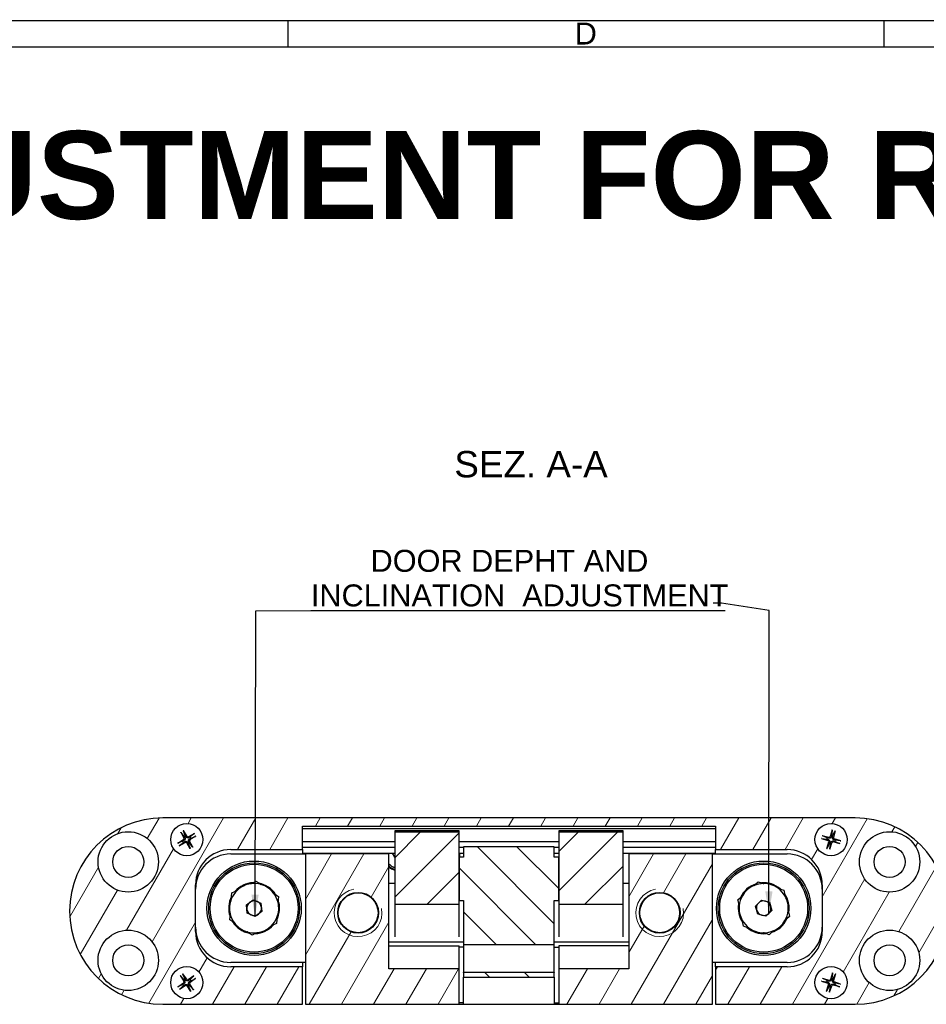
# Model space of a CAD drawing. Header units: millimetres. Extents: x 7 to 622, y 6 to 438.
# Tile 8 of 9: x 271 to 426, y 270 to 438. Entities that reach past the tile are written whole.
import ezdxf

# ---------------------------------------------------------------- set-up
doc = ezdxf.new("R2010")
doc.units = ezdxf.units.MM
doc.header["$LTSCALE"] = 1.5
for name, color, linetype, lineweight in [('Bordo (ISO)', 7, 'Continuous', 25), ('Simbolo (ISO)', 7, 'Continuous', 25), ('Tratteggio (ISO)', 7, 'Continuous', 15), ('Visibile (ISO)', 7, 'Continuous', 25), ('Visibile sottile (ISO)', 7, 'Continuous', 20)]:
    doc.layers.add(name, color=color, linetype=linetype, lineweight=lineweight)
doc.styles.add('Etichetta testo (ISO)', font='ARIAL.TTF')
doc.styles.add('Miglioranzo', font='ARIAL.TTF')
doc.dimstyles.new('Default - Metodo 1b (ISO)$7', dxfattribs={"dimscale": 1.5, "dimtxt": 2.5, "dimasz": 2.5, "dimexe": 3.175, "dimexo": 0, "dimgap": 0.762, "dimtad": 1, "dimtoh": 1, "dimrnd": 1e-08, "dimtxsty": 'Miglioranzo', "dimcen": 0.09, "dimdle": 10, "dimclrd": 256, "dimclre": 256, "dimclrt": 256, "dimazin": 2, "dimtfac": 1.4, "dimtmove": 0, "dimatfit": 3, "dimfxl": 1, "dimtolj": 1, "dimlwd": -1, "dimlwe": -1, "dimarcsym": 0})

# ---------------------------------------------------------------- blocks, each defined once
blk = doc.blocks.new('Bordi Bordo A3')
at = {"layer": 'Bordo (ISO)'}
for p, q in [((8, 292), (415, 292)), ((211.5, 292), (211.5, 289)), ((279.33, 292), (279.33, 289)), ((5, 289), (415, 289))]:
    blk.add_line(p, q, dxfattribs=at)
at = {"layer": 'Bordo (ISO)', "insert": (245.42, 290.5), "char_height": 2.5, "width": 7.6983, "attachment_point": 5, "style": 'Miglioranzo'}
blk.add_mtext('D', dxfattribs=at)

msp = doc.modelspace()

# ---------------------------------------------------------------- hatches: boundary and pattern name
at = {"layer": 'Tratteggio (ISO)'}
h = msp.add_hatch(dxfattribs=at)
h.set_pattern_fill('ANSI31', color=256, scale=38.1, angle=15, style=0)
h.set_pattern_definition([(60, (0, 0), (-4.124445, 2.38125), [])])
edge = h.paths.add_edge_path()
edge.add_line((319.75, 296.48), (319.75, 300.48))
edge.add_line((319.75, 300.48), (390.25, 300.48))
edge.add_line((390.25, 300.48), (390.25, 296.48))
edge.add_line((390.25, 296.48), (402.5, 296.48))
edge.add_ellipse((402.5, 290.48), major_axis=(0, 6), ratio=1, start_angle=270, end_angle=360, ccw=False)
edge.add_line((408.5, 290.48), (408.5, 282.48))
edge.add_ellipse((402.5, 282.48), major_axis=(6, 0), ratio=1, start_angle=270, end_angle=360, ccw=False)
edge.add_line((402.5, 276.48), (390.25, 276.48))
edge.add_line((390.25, 276.48), (390.25, 270.08))
edge.add_line((390.25, 270.08), (414.1, 270.08))
edge.add_ellipse((414.1, 285.98), major_axis=(0, -15.9), ratio=1, start_angle=0, end_angle=180)
edge.add_line((414.1, 301.88), (295.9, 301.88))
edge.add_ellipse((295.9, 285.98), major_axis=(0, 15.9), ratio=1, start_angle=0, end_angle=180)
edge.add_line((295.9, 270.08), (319.75, 270.08))
edge.add_line((319.75, 270.08), (319.75, 276.48))
edge.add_line((319.75, 276.48), (307.5, 276.48))
edge.add_ellipse((307.5, 282.48), major_axis=(0, -6), ratio=1, start_angle=270, end_angle=360, ccw=False)
edge.add_line((301.5, 282.48), (301.5, 290.48))
edge.add_ellipse((307.5, 290.48), major_axis=(-6, 0), ratio=1, start_angle=270, end_angle=360, ccw=False)
edge.add_line((307.5, 296.48), (319.75, 296.48))
edge = h.paths.add_edge_path(flags=0)
edge.add_ellipse((420, 277.58), major_axis=(5.15, 0), ratio=1, start_angle=0, end_angle=360)
edge = h.paths.add_edge_path(flags=0)
edge.add_ellipse((420, 294.38), major_axis=(5.15, 0), ratio=1, start_angle=0, end_angle=360)
edge = h.paths.add_edge_path(flags=0)
edge.add_ellipse((290, 277.58), major_axis=(5.15, 0), ratio=1, start_angle=0, end_angle=360)
edge = h.paths.add_edge_path(flags=0)
edge.add_ellipse((290, 294.38), major_axis=(5.15, 0), ratio=1, start_angle=0, end_angle=360)
edge = h.paths.add_edge_path(flags=0)
edge.add_ellipse((300, 273.78), major_axis=(-1.54, 2.28), ratio=1, start_angle=0, end_angle=360)
edge = h.paths.add_edge_path(flags=0)
edge.add_ellipse((300, 298.18), major_axis=(-1.37, 2.39), ratio=1, start_angle=0, end_angle=360)
edge = h.paths.add_edge_path(flags=0)
edge.add_ellipse((410, 273.78), major_axis=(0.85, 2.62), ratio=1, start_angle=0, end_angle=360)
edge = h.paths.add_edge_path(flags=0)
edge.add_ellipse((410, 298.18), major_axis=(0.75, 2.65), ratio=1, start_angle=0, end_angle=360)
h.paths.add_polyline_path([(334.5, 295.73), (320.25, 295.73), (320.25, 270.08), (346.5, 270.08), (346.5, 276.15), (334.5, 276.15)])
edge = h.paths.add_edge_path(flags=0)
edge.add_ellipse((329.25, 285.7), major_axis=(3.48, 0), ratio=1, start_angle=0, end_angle=360)
h.paths.add_polyline_path([(389.75, 277.23), (389.75, 295.73), (375.5, 295.73), (375.5, 276.15), (363.5, 276.15), (363.5, 270.08), (389.75, 270.08)])
edge = h.paths.add_edge_path(flags=0)
edge.add_ellipse((380.75, 285.7), major_axis=(3.48, 0), ratio=1, start_angle=0, end_angle=360)
h = msp.add_hatch(dxfattribs=at)
h.set_pattern_fill('ANSI31', color=256, scale=38.1, style=0)
h.set_pattern_definition([(45, (0, 0), (-3.367596, 3.367596), [])])
h.paths.add_polyline_path([(346.5, 299.45), (335.5, 299.45), (335.5, 287.14), (346.5, 287.14), (346.5, 287.77), (346.5, 295.2)])
h.paths.add_polyline_path([(363.5, 299.45), (363.5, 295.2), (363.5, 287.77), (363.5, 287.14), (374.5, 287.14), (374.5, 299.45)])
h = msp.add_hatch(dxfattribs=at)
h.set_pattern_fill('ANSI31', color=256, scale=38.1, angle=90.0002, style=0)
h.set_pattern_definition([(135.0002, (0, 0), (-3.367584, -3.36761), [])])
h.paths.add_polyline_path([(362.75, 287.77), (363.5, 287.77), (363.5, 295.2), (362.75, 295.2), (362.75, 296.96), (347.25, 296.96), (347.25, 295.2), (346.5, 295.2), (346.5, 287.77), (347.25, 287.77), (347.25, 280.31), (362.75, 280.31)])
h.paths.add_polyline_path([(362.75, 274.68), (362.75, 275.48), (347.25, 275.48), (347.25, 274.68)])

# ---------------------------------------------------------------- linework, layer by layer
at = {"layer": 'Visibile (ISO)'}
for p, q in [((414.1, 301.88), (295.9, 301.88)), ((298.96, 299.48), (299.52, 298.47)), ((299.01, 299.4), (299.53, 298.76)), ((299.4, 299.73), (300, 298.74)), ((299.74, 298.89), (299.45, 299.65)), ((301.3, 299.22), (300.29, 298.66)), ((301.22, 299.17), (300.58, 298.66)), ((319.75, 296.48), (319.75, 300.48)), ((319.75, 300.48), (390.25, 300.48)), ((319.75, 300.08), (325.75, 300.08)), ((325.75, 300.08), (384.25, 300.08)), ((335.5, 299.67), (335.5, 299.48)), ((335.5, 299.67), (335.5, 299.67)), ((346.5, 299.67), (335.5, 299.67)), ((335.5, 299.45), (335.5, 299.48)), ((346.5, 299.45), (335.5, 299.45)), ((335.5, 299.45), (335.5, 287.14)), ((346.5, 299.67), (346.5, 299.67)), ((346.5, 299.48), (346.5, 299.67)), ((346.5, 299.48), (346.5, 299.45)), ((346.5, 287.14), (346.5, 299.45)), ((363.5, 299.67), (363.5, 299.48)), ((363.5, 299.67), (363.5, 299.67)), ((374.5, 299.67), (363.5, 299.67)), ((363.5, 299.45), (363.5, 299.48)), ((363.5, 299.45), (363.5, 287.14)), ((374.5, 299.45), (363.5, 299.45)), ((374.5, 299.67), (374.5, 299.67)), ((374.5, 299.48), (374.5, 299.67)), ((374.5, 299.48), (374.5, 299.45)), ((374.5, 287.14), (374.5, 299.45)), ((384.25, 300.08), (390.25, 300.08)), ((390.25, 300.48), (390.25, 296.48)), ((410.2, 299.83), (409.87, 298.72)), ((410.18, 299.74), (410.08, 298.93)), ((410.32, 298.86), (410.66, 299.61)), ((410.69, 299.69), (410.4, 298.57)), ((298.45, 297.58), (299.44, 298.18)), ((299.3, 297.92), (298.53, 297.63)), ((298.7, 297.14), (299.72, 297.7)), ((298.78, 297.19), (299.42, 297.71)), ((300.6, 296.63), (300, 297.62)), ((300.26, 297.48), (300.55, 296.71)), ((301.04, 296.88), (300.48, 297.9)), ((300.99, 296.96), (300.48, 297.6)), ((301.55, 298.78), (300.56, 298.18)), ((300.71, 298.44), (301.47, 298.73)), ((319.75, 297.88), (325.75, 297.88)), ((325.75, 297.88), (335.5, 297.88)), ((346.5, 297.88), (363.5, 297.88)), ((374.5, 297.88), (384.25, 297.88)), ((384.25, 297.88), (390.25, 297.88)), ((408.35, 298.38), (409.46, 298.05)), ((408.44, 298.36), (409.25, 298.26)), ((408.49, 298.87), (409.61, 298.58)), ((409.32, 298.5), (408.57, 298.84)), ((409.31, 296.67), (409.6, 297.79)), ((409.68, 297.5), (409.34, 296.75)), ((409.8, 296.53), (410.13, 297.64)), ((409.82, 296.62), (409.92, 297.43)), ((411.51, 297.49), (410.39, 297.78)), ((411.65, 297.98), (410.54, 298.31)), ((410.68, 297.86), (411.43, 297.52)), ((411.56, 298), (410.75, 298.1)), ((307.5, 296.48), (319.75, 296.48)), ((319.75, 296.88), (325.75, 296.88)), ((319.75, 296.48), (319.75, 295.73)), ((319.75, 295.88), (325.75, 295.88)), ((325.75, 296.88), (335.5, 296.88)), ((325.75, 295.88), (335.5, 295.88)), ((335.5, 295.17), (335.12, 295.88)), ((346.5, 296.88), (347.25, 296.88)), ((346.5, 295.88), (347.25, 295.88)), ((362.75, 296.96), (347.25, 296.96)), ((347.25, 296.96), (347.25, 295.2)), ((362.75, 295.2), (362.75, 296.96)), ((362.75, 296.88), (363.5, 296.88)), ((362.75, 295.88), (363.5, 295.88)), ((374.5, 296.88), (384.25, 296.88)), ((374.5, 295.88), (384.25, 295.88)), ((384.25, 296.88), (390.25, 296.88)), ((384.25, 295.88), (390.25, 295.88)), ((390.25, 296.48), (402.5, 296.48)), ((390.25, 295.73), (390.25, 296.48)), ((307.5, 295.73), (320.25, 295.73)), ((334.5, 295.73), (320.25, 295.73)), ((320.25, 295.73), (320.25, 270.08)), ((334.5, 276.15), (334.5, 295.73)), ((347.25, 295.2), (346.5, 295.2)), ((346.5, 295.2), (346.5, 287.77)), ((363.5, 295.2), (362.75, 295.2)), ((363.5, 287.77), (363.5, 295.2)), ((389.75, 295.73), (375.5, 295.73)), ((375.5, 295.73), (375.5, 276.15)), ((389.75, 277.23), (389.75, 295.73)), ((389.75, 295.73), (402.5, 295.73)), ((311.3, 290.83), (311.84, 291.09)), ((311.84, 291.09), (312.34, 290.75)), ((335.5, 290.7), (334.5, 290.7)), ((375.5, 290.7), (374.5, 290.7)), ((397.1, 290.6), (397.55, 291)), ((397.55, 291), (398.12, 290.81)), ((301.5, 282.48), (301.5, 290.48)), ((307.64, 288.48), (307.68, 289.08)), ((307.68, 289.08), (308.22, 289.34)), ((401.37, 289.75), (401.94, 289.57)), ((401.94, 289.57), (402.06, 288.98)), ((408.5, 290.48), (408.5, 282.48)), ((310.18, 287.07), (311.35, 287.92)), ((311.35, 287.92), (312.67, 287.33)), ((315.16, 288.83), (315.66, 288.49)), ((315.66, 288.49), (315.61, 287.89)), ((346.5, 287.77), (347.25, 287.77)), ((347.25, 287.77), (347.25, 280.31)), ((362.75, 287.77), (363.5, 287.77)), ((362.75, 280.31), (362.75, 287.77)), ((394.11, 287.91), (394.56, 288.32)), ((394.23, 287.33), (394.11, 287.91)), ((397.1, 286.85), (398.12, 287.87)), ((398.12, 287.87), (399.52, 287.51)), ((399.52, 287.51), (399.9, 286.11)), ((310.33, 285.63), (310.18, 287.07)), ((312.82, 285.89), (311.65, 285.04)), ((312.67, 287.33), (312.82, 285.89)), ((335.5, 287.14), (346.5, 287.14)), ((335.5, 287.14), (335.5, 281.59)), ((346.5, 281.59), (346.5, 287.14)), ((363.5, 287.14), (374.5, 287.14)), ((363.5, 287.14), (363.5, 281.59)), ((374.5, 281.59), (374.5, 287.14)), ((397.48, 285.46), (397.1, 286.85)), ((399.9, 286.11), (398.88, 285.09)), ((307.34, 284.47), (307.39, 285.07)), ((307.84, 284.13), (307.34, 284.47)), ((311.65, 285.04), (310.33, 285.63)), ((315.36, 284.48), (315.32, 283.88)), ((395.06, 283.4), (394.94, 283.98)), ((398.88, 285.09), (397.48, 285.46)), ((402.89, 285.05), (402.44, 284.65)), ((402.77, 285.63), (402.89, 285.05)), ((315.32, 283.88), (314.78, 283.62)), ((395.63, 283.21), (395.06, 283.4)), ((399.9, 282.36), (399.45, 281.96)), ((311.16, 281.87), (310.67, 282.21)), ((311.7, 282.14), (311.16, 281.87)), ((347.25, 280.7), (334.5, 280.7)), ((375.5, 280.7), (362.75, 280.7)), ((399.45, 281.96), (398.88, 282.15)), ((334.5, 280.08), (346.5, 280.08)), ((346.5, 276.15), (346.5, 280.08)), ((347.25, 279.83), (346.5, 279.83)), ((347.25, 280.31), (362.75, 280.31)), ((347.25, 280.31), (347.25, 277.97)), ((362.75, 277.97), (362.75, 280.31)), ((362.75, 279.83), (363.5, 279.83)), ((375.5, 280.08), (363.5, 280.08)), ((363.5, 280.08), (363.5, 276.15)), ((347.25, 277.97), (347.25, 275.56)), ((362.75, 275.56), (362.75, 277.97)), ((320.25, 277.23), (307.5, 277.23)), ((319.75, 276.48), (307.5, 276.48)), ((319.75, 277.23), (319.75, 276.48)), ((319.75, 270.08), (319.75, 276.48)), ((346.5, 276.15), (334.5, 276.15)), ((346.5, 270.08), (346.5, 276.15)), ((375.5, 276.15), (363.5, 276.15)), ((363.5, 276.15), (363.5, 270.08)), ((389.75, 270.08), (389.75, 277.23)), ((402.5, 277.23), (389.75, 277.23)), ((390.25, 276.48), (390.25, 277.23)), ((402.5, 276.48), (390.25, 276.48)), ((390.25, 276.48), (390.25, 270.08)), ((298.87, 275), (299.5, 274.03)), ((298.92, 274.92), (299.48, 274.33)), ((299.29, 275.28), (299.96, 274.34)), ((299.69, 274.46), (299.34, 275.21)), ((301.22, 274.91), (300.25, 274.28)), ((301.14, 274.86), (300.55, 274.3)), ((301.5, 274.49), (300.56, 273.82)), ((300.68, 274.1), (301.43, 274.44)), ((347.25, 275.48), (347.25, 275.56)), ((362.75, 275.48), (347.25, 275.48)), ((347.25, 275.48), (347.25, 274.68)), ((347.25, 274.68), (362.75, 274.68)), ((347.25, 270.08), (347.25, 274.68)), ((362.75, 275.56), (362.75, 275.48)), ((362.75, 274.68), (362.75, 275.48)), ((362.75, 274.68), (362.75, 270.08)), ((408.36, 274.05), (409.45, 273.67)), ((408.45, 274.02), (409.26, 273.89)), ((408.52, 274.53), (409.62, 274.19)), ((409.33, 274.13), (408.6, 274.5)), ((410.27, 275.42), (409.89, 274.33)), ((410.24, 275.33), (410.11, 274.52)), ((410.35, 274.45), (410.72, 275.18)), ((410.75, 275.27), (410.41, 274.16)), ((298.5, 273.07), (299.44, 273.74)), ((299.32, 273.47), (298.58, 273.12)), ((298.78, 272.65), (299.75, 273.28)), ((298.86, 272.7), (299.45, 273.26)), ((300.71, 272.28), (300.04, 273.22)), ((300.32, 273.1), (300.66, 272.36)), ((301.13, 272.56), (300.5, 273.53)), ((301.08, 272.64), (300.52, 273.23)), ((409.25, 272.3), (409.59, 273.4)), ((409.65, 273.11), (409.28, 272.38)), ((409.73, 272.14), (410.11, 273.23)), ((409.76, 272.23), (409.89, 273.04)), ((411.49, 273.03), (410.38, 273.37)), ((411.64, 273.51), (410.55, 273.89)), ((410.67, 273.43), (411.4, 273.06)), ((411.55, 273.54), (410.74, 273.67)), ((295.9, 270.08), (319.75, 270.08)), ((320.25, 270.08), (346.5, 270.08)), ((347.25, 270.33), (346.5, 270.33)), ((346.5, 270.08), (347.25, 270.08)), ((347.25, 270.08), (362.75, 270.08)), ((362.75, 270.33), (363.5, 270.33)), ((362.75, 270.08), (363.5, 270.08)), ((363.5, 270.08), (389.75, 270.08)), ((390.25, 270.08), (414.1, 270.08))]:
    msp.add_line(p, q, dxfattribs=at)
for centre, radius in [((300, 298.18), 2.75), ((410, 298.18), 2.75), ((290, 294.38), 5.15), ((420, 294.38), 5.15), ((290, 294.38), 2.65), ((420, 294.38), 2.65), ((311.5, 286.48), 8.05), ((311.5, 286.48), 7.75), ((398.5, 286.48), 8.05), ((398.5, 286.48), 7.75), ((311.5, 286.48), 7.5), ((398.5, 286.48), 7.5), ((329.25, 285.7), 3.48), ((329.25, 285.7), 3.4), ((380.75, 285.7), 3.48), ((380.75, 285.7), 3.4), ((290, 277.58), 5.15), ((420, 277.58), 5.15), ((290, 277.58), 2.65), ((420, 277.58), 2.65), ((300, 273.78), 2.75), ((410, 273.78), 2.75)]:
    msp.add_circle(centre, radius, dxfattribs=at)
for centre, radius, start, end in [((295.9, 285.98), 15.9, 90, 270), ((414.1, 285.98), 15.9, 270, 90), ((300, 298.18), 0.752, 200.3816, 219.166), ((299.33, 298.36), 0.215, 300.906, 28.6415), ((300, 298.18), 0.752, 110.3816, 129.166), ((299.82, 297.51), 0.215, 30.906, 118.6415), ((300.18, 298.85), 0.215, 210.906, 298.6415), ((300, 298.18), 0.752, 290.3816, 309.166), ((300.67, 298), 0.215, 120.906, 208.6415), ((300, 298.18), 0.752, 20.3816, 39.166), ((410, 298.18), 0.752, 154.8814, 173.6657), ((409.39, 297.84), 0.215, 345.4058, 73.1413), ((409.66, 298.79), 0.215, 255.4058, 343.1413), ((410, 298.18), 0.752, 244.8814, 263.6657), ((410, 298.18), 0.752, 64.8814, 83.6657), ((410.34, 297.57), 0.215, 75.4058, 163.1413), ((410.61, 298.52), 0.215, 165.4058, 253.1413), ((410, 298.18), 0.752, 334.8814, 353.6657), ((307.5, 290.48), 6, 90, 180), ((325.25, 295.2), 5, 172.1951, 173.9267), ((336.5, 295.95), 3.15, 181.2915, 184.0231), ((336.5, 295.95), 2.75, 181.4794, 184.6095), ((343.5, 295.95), 3.15, 346.2117, 358.7085), ((384.75, 295.2), 5, 6.0733, 7.8049), ((402.5, 290.48), 6, 0, 90), ((307.5, 289.73), 6, 90, 180), ((336.5, 295.95), 2.75, 223.3418, 248.6763), ((402.5, 289.73), 6, 0, 90), ((336.5, 295.95), 3.15, 230.5859, 251.4906), ((311.5, 286.48), 4.35, 92.6529, 138.9349), ((311.5, 286.48), 4.35, 32.6529, 78.9349), ((398.5, 286.48), 4.35, 48.7713, 95.0533), ((311.5, 286.48), 4.2, 133.5467, 158.0411), ((311.5, 286.48), 4.2, 98.0411, 133.5467), ((311.5, 286.48), 4.2, 73.5467, 98.0411), ((311.5, 286.48), 4.2, 38.0411, 73.5467), ((311.5, 286.48), 4.2, 13.5467, 38.0411), ((398.5, 286.48), 4.35, 108.7713, 155.0533), ((398.5, 286.48), 4.2, 114.1595, 149.6651), ((398.5, 286.48), 4.2, 89.6651, 114.1595), ((398.5, 286.48), 4.2, 54.1595, 89.6651), ((398.5, 286.48), 4.2, 29.6651, 54.1595), ((311.5, 286.48), 4.35, 152.6529, 198.9349), ((311.5, 286.48), 4.2, 158.0411, 193.5467), ((311.5, 286.48), 1.25, 125.8605, 185.8605), ((311.5, 286.48), 1.25, 65.8605, 125.8605), ((311.5, 286.48), 1.25, 5.8605, 65.8605), ((311.5, 286.48), 4.35, 332.6529, 18.9349), ((311.5, 286.48), 4.2, 338.0411, 13.5467), ((398.5, 286.48), 4.2, 149.6651, 174.1595), ((398.5, 286.48), 1.25, 135.2675, 195.2675), ((398.5, 286.48), 1.25, 75.2675, 135.2675), ((398.5, 286.48), 1.25, 15.2675, 75.2675), ((398.5, 286.48), 4.35, 348.7713, 35.0533), ((398.5, 286.48), 4.2, 354.1595, 29.6651), ((311.5, 286.48), 1.25, 185.8605, 245.8605), ((311.5, 286.48), 1.25, 305.8605, 5.8605), ((398.5, 286.48), 4.35, 168.7713, 215.0533), ((398.5, 286.48), 4.2, 174.1595, 209.6651), ((398.5, 286.48), 1.25, 195.2675, 255.2675), ((398.5, 286.48), 1.25, 315.2675, 15.2675), ((398.5, 286.48), 4.2, 329.6651, 354.1595), ((311.5, 286.48), 4.2, 193.5467, 218.0411), ((311.5, 286.48), 4.35, 212.6529, 258.9349), ((311.5, 286.48), 1.25, 245.8605, 305.8605), ((311.5, 286.48), 4.2, 313.5467, 338.0411), ((398.5, 286.48), 4.2, 209.6651, 234.1595), ((398.5, 286.48), 1.25, 255.2675, 315.2675), ((398.5, 286.48), 4.35, 288.7713, 335.0533), ((398.5, 286.48), 4.2, 294.1595, 329.6651), ((307.5, 283.23), 6, 180, 270), ((307.5, 282.48), 6, 180, 270), ((311.5, 286.48), 4.2, 218.0411, 253.5467), ((311.5, 286.48), 4.2, 253.5467, 278.0411), ((311.5, 286.48), 4.35, 272.6529, 318.9349), ((311.5, 286.48), 4.2, 278.0411, 313.5467), ((398.5, 286.48), 4.35, 228.7713, 275.0533), ((398.5, 286.48), 4.2, 234.1595, 269.6651), ((398.5, 286.48), 4.2, 269.6651, 294.1595), ((402.5, 283.23), 6, 270, 0), ((402.5, 282.48), 6, 270, 0), ((299.32, 273.91), 0.215, 305.2645, 33), ((300, 273.78), 0.752, 114.7401, 133.5244), ((300.13, 274.46), 0.215, 215.2645, 303), ((300, 273.78), 0.752, 24.7401, 43.5244), ((410, 273.78), 0.752, 152.613, 171.3973), ((409.68, 274.4), 0.215, 253.1374, 340.8729), ((410, 273.78), 0.752, 62.613, 81.3973), ((410.62, 274.1), 0.215, 163.1374, 250.8729), ((300, 273.78), 0.752, 204.7401, 223.5244), ((299.87, 273.1), 0.215, 35.2645, 123), ((300, 273.78), 0.752, 294.7401, 313.5244), ((300.68, 273.65), 0.215, 125.2645, 213), ((409.38, 273.47), 0.215, 343.1374, 70.8729), ((410, 273.78), 0.752, 242.613, 261.3973), ((410.32, 273.16), 0.215, 73.1374, 160.8729), ((410, 273.78), 0.752, 332.613, 351.3973)]:
    msp.add_arc(centre, radius, start, end, dxfattribs=at)
for points, knots in [([(299.01, 299.4), (299.01, 299.41), (299.01, 299.41), (299, 299.43), (298.99, 299.44), (298.98, 299.46), (298.97, 299.47), (298.96, 299.48)], [0.03495487, 0.03495487, 0.03495487, 0.03495487, 0.03801973, 0.03801973, 0.04181436, 0.04181436, 0.04566018, 0.04566018, 0.04566018, 0.04566018]), ([(299.4, 299.73), (299.41, 299.72), (299.42, 299.71), (299.43, 299.69), (299.44, 299.68), (299.44, 299.66), (299.45, 299.66), (299.45, 299.65)], [0.0153115, 0.0153115, 0.0153115, 0.0153115, 0.01915732, 0.01915732, 0.02295195, 0.02295195, 0.02601681, 0.02601681, 0.02601681, 0.02601681]), ([(301.22, 299.17), (301.23, 299.17), (301.23, 299.18), (301.25, 299.18), (301.26, 299.19), (301.28, 299.2), (301.29, 299.21), (301.3, 299.22)], [0.03495487, 0.03495487, 0.03495487, 0.03495487, 0.03801973, 0.03801973, 0.04181436, 0.04181436, 0.04566018, 0.04566018, 0.04566018, 0.04566018]), ([(410.18, 299.74), (410.18, 299.75), (410.18, 299.75), (410.18, 299.77), (410.19, 299.78), (410.19, 299.8), (410.2, 299.82), (410.2, 299.83)], [0.03495487, 0.03495487, 0.03495487, 0.03495487, 0.03801973, 0.03801973, 0.04181436, 0.04181436, 0.04566018, 0.04566018, 0.04566018, 0.04566018]), ([(410.69, 299.69), (410.69, 299.68), (410.68, 299.67), (410.68, 299.64), (410.67, 299.63), (410.67, 299.62), (410.66, 299.61), (410.66, 299.61)], [0.0153115, 0.0153115, 0.0153115, 0.0153115, 0.01915732, 0.01915732, 0.02295195, 0.02295195, 0.02601681, 0.02601681, 0.02601681, 0.02601681]), ([(298.45, 297.58), (298.46, 297.59), (298.47, 297.6), (298.49, 297.61), (298.5, 297.62), (298.52, 297.62), (298.52, 297.63), (298.53, 297.63)], [0.0153115, 0.0153115, 0.0153115, 0.0153115, 0.01915732, 0.01915732, 0.02295195, 0.02295195, 0.02601681, 0.02601681, 0.02601681, 0.02601681]), ([(299.66, 298.54), (299.68, 298.51), (299.7, 298.47), (299.71, 298.41), (299.71, 298.38), (299.71, 298.32), (299.71, 298.29), (299.69, 298.23), (299.68, 298.21), (299.65, 298.16), (299.64, 298.13), (299.59, 298.09), (299.56, 298.06), (299.52, 298.04)], [0.16722794, 0.16722794, 0.16722794, 0.16722794, 0.17980141, 0.17980141, 0.1882428, 0.1882428, 0.19668418, 0.19668418, 0.20512557, 0.20512557, 0.21356695, 0.21356695, 0.22614043, 0.22614043, 0.22614043, 0.22614043]), ([(299.64, 297.84), (299.67, 297.86), (299.71, 297.88), (299.77, 297.89), (299.8, 297.89), (299.86, 297.89), (299.89, 297.89), (299.95, 297.87), (299.97, 297.86), (300.02, 297.83), (300.05, 297.82), (300.1, 297.77), (300.12, 297.74), (300.14, 297.7)], [0.16722794, 0.16722794, 0.16722794, 0.16722794, 0.17980141, 0.17980141, 0.1882428, 0.1882428, 0.19668418, 0.19668418, 0.20512557, 0.20512557, 0.21356695, 0.21356695, 0.22614043, 0.22614043, 0.22614043, 0.22614043]), ([(300.36, 298.52), (300.33, 298.5), (300.29, 298.49), (300.23, 298.47), (300.2, 298.47), (300.14, 298.47), (300.11, 298.47), (300.05, 298.49), (300.03, 298.5), (299.98, 298.53), (299.95, 298.55), (299.91, 298.59), (299.88, 298.62), (299.86, 298.66)], [0.16722794, 0.16722794, 0.16722794, 0.16722794, 0.17980141, 0.17980141, 0.1882428, 0.1882428, 0.19668418, 0.19668418, 0.20512557, 0.20512557, 0.21356695, 0.21356695, 0.22614043, 0.22614043, 0.22614043, 0.22614043]), ([(300.34, 297.82), (300.32, 297.85), (300.3, 297.89), (300.29, 297.95), (300.29, 297.98), (300.29, 298.04), (300.29, 298.07), (300.31, 298.13), (300.32, 298.15), (300.35, 298.2), (300.37, 298.23), (300.41, 298.28), (300.44, 298.3), (300.48, 298.32)], [0.16722794, 0.16722794, 0.16722794, 0.16722794, 0.17980141, 0.17980141, 0.1882428, 0.1882428, 0.19668418, 0.19668418, 0.20512557, 0.20512557, 0.21356695, 0.21356695, 0.22614043, 0.22614043, 0.22614043, 0.22614043]), ([(301.55, 298.78), (301.54, 298.77), (301.53, 298.76), (301.51, 298.75), (301.5, 298.75), (301.48, 298.74), (301.48, 298.74), (301.47, 298.73)], [0.0153115, 0.0153115, 0.0153115, 0.0153115, 0.01915732, 0.01915732, 0.02295195, 0.02295195, 0.02601681, 0.02601681, 0.02601681, 0.02601681]), ([(408.44, 298.36), (408.43, 298.36), (408.43, 298.36), (408.41, 298.36), (408.4, 298.37), (408.38, 298.37), (408.36, 298.38), (408.35, 298.38)], [0.03495487, 0.03495487, 0.03495487, 0.03495487, 0.03801973, 0.03801973, 0.04181436, 0.04181436, 0.04566018, 0.04566018, 0.04566018, 0.04566018]), ([(408.49, 298.87), (408.5, 298.87), (408.51, 298.86), (408.54, 298.86), (408.55, 298.85), (408.56, 298.85), (408.57, 298.84), (408.57, 298.84)], [0.0153115, 0.0153115, 0.0153115, 0.0153115, 0.01915732, 0.01915732, 0.02295195, 0.02295195, 0.02601681, 0.02601681, 0.02601681, 0.02601681]), ([(409.5, 298.2), (409.54, 298.19), (409.58, 298.17), (409.63, 298.14), (409.66, 298.12), (409.7, 298.08), (409.72, 298.05), (409.74, 298), (409.75, 297.98), (409.77, 297.92), (409.77, 297.89), (409.77, 297.83), (409.77, 297.78), (409.76, 297.75)], [0.16722794, 0.16722794, 0.16722794, 0.16722794, 0.17980141, 0.17980141, 0.1882428, 0.1882428, 0.19668418, 0.19668418, 0.20512557, 0.20512557, 0.21356695, 0.21356695, 0.22614043, 0.22614043, 0.22614043, 0.22614043]), ([(410.02, 298.68), (410.01, 298.64), (409.99, 298.6), (409.96, 298.55), (409.94, 298.52), (409.9, 298.48), (409.87, 298.47), (409.82, 298.44), (409.8, 298.43), (409.74, 298.41), (409.71, 298.41), (409.65, 298.41), (409.6, 298.41), (409.57, 298.42)], [0.16722794, 0.16722794, 0.16722794, 0.16722794, 0.17980141, 0.17980141, 0.1882428, 0.1882428, 0.19668418, 0.19668418, 0.20512557, 0.20512557, 0.21356695, 0.21356695, 0.22614043, 0.22614043, 0.22614043, 0.22614043]), ([(409.98, 297.68), (409.99, 297.72), (410.01, 297.76), (410.04, 297.81), (410.06, 297.84), (410.1, 297.88), (410.13, 297.9), (410.18, 297.92), (410.2, 297.93), (410.26, 297.95), (410.29, 297.95), (410.35, 297.96), (410.4, 297.95), (410.43, 297.94)], [0.16722794, 0.16722794, 0.16722794, 0.16722794, 0.17980141, 0.17980141, 0.1882428, 0.1882428, 0.19668418, 0.19668418, 0.20512557, 0.20512557, 0.21356695, 0.21356695, 0.22614043, 0.22614043, 0.22614043, 0.22614043]), ([(410.5, 298.16), (410.46, 298.17), (410.42, 298.19), (410.37, 298.22), (410.34, 298.24), (410.3, 298.28), (410.29, 298.31), (410.26, 298.36), (410.25, 298.38), (410.23, 298.44), (410.23, 298.47), (410.23, 298.53), (410.23, 298.58), (410.24, 298.61)], [0.16722794, 0.16722794, 0.16722794, 0.16722794, 0.17980141, 0.17980141, 0.1882428, 0.1882428, 0.19668418, 0.19668418, 0.20512557, 0.20512557, 0.21356695, 0.21356695, 0.22614043, 0.22614043, 0.22614043, 0.22614043]), ([(411.51, 297.49), (411.5, 297.49), (411.49, 297.5), (411.46, 297.5), (411.45, 297.51), (411.44, 297.51), (411.43, 297.52), (411.43, 297.52)], [0.0153115, 0.0153115, 0.0153115, 0.0153115, 0.01915732, 0.01915732, 0.02295195, 0.02295195, 0.02601681, 0.02601681, 0.02601681, 0.02601681]), ([(411.56, 298), (411.57, 298), (411.57, 298), (411.59, 298), (411.6, 297.99), (411.62, 297.99), (411.64, 297.98), (411.65, 297.98)], [0.03495487, 0.03495487, 0.03495487, 0.03495487, 0.03801973, 0.03801973, 0.04181436, 0.04181436, 0.04566018, 0.04566018, 0.04566018, 0.04566018]), ([(298.78, 297.19), (298.77, 297.19), (298.77, 297.19), (298.76, 297.18), (298.74, 297.17), (298.72, 297.16), (298.71, 297.15), (298.7, 297.14)], [0.03495487, 0.03495487, 0.03495487, 0.03495487, 0.03801973, 0.03801973, 0.04181436, 0.04181436, 0.04566018, 0.04566018, 0.04566018, 0.04566018]), ([(300.6, 296.63), (300.59, 296.64), (300.58, 296.65), (300.57, 296.67), (300.57, 296.68), (300.56, 296.7), (300.56, 296.7), (300.55, 296.71)], [0.0153115, 0.0153115, 0.0153115, 0.0153115, 0.01915732, 0.01915732, 0.02295195, 0.02295195, 0.02601681, 0.02601681, 0.02601681, 0.02601681]), ([(300.99, 296.96), (300.99, 296.95), (301, 296.95), (301, 296.94), (301.01, 296.92), (301.02, 296.9), (301.03, 296.89), (301.04, 296.88)], [0.03495487, 0.03495487, 0.03495487, 0.03495487, 0.03801973, 0.03801973, 0.04181436, 0.04181436, 0.04566018, 0.04566018, 0.04566018, 0.04566018]), ([(409.31, 296.67), (409.31, 296.68), (409.32, 296.69), (409.32, 296.72), (409.33, 296.73), (409.33, 296.74), (409.34, 296.75), (409.34, 296.75)], [0.0153115, 0.0153115, 0.0153115, 0.0153115, 0.01915732, 0.01915732, 0.02295195, 0.02295195, 0.02601681, 0.02601681, 0.02601681, 0.02601681]), ([(409.82, 296.62), (409.82, 296.61), (409.82, 296.61), (409.82, 296.59), (409.81, 296.58), (409.81, 296.56), (409.8, 296.54), (409.8, 296.53)], [0.03495487, 0.03495487, 0.03495487, 0.03495487, 0.03801973, 0.03801973, 0.04181436, 0.04181436, 0.04566018, 0.04566018, 0.04566018, 0.04566018]), ([(298.92, 274.92), (298.92, 274.93), (298.91, 274.93), (298.9, 274.95), (298.9, 274.96), (298.88, 274.98), (298.88, 274.99), (298.87, 275)], [0.03495487, 0.03495487, 0.03495487, 0.03495487, 0.03801973, 0.03801973, 0.04181436, 0.04181436, 0.04566018, 0.04566018, 0.04566018, 0.04566018]), ([(299.29, 275.28), (299.3, 275.27), (299.3, 275.26), (299.32, 275.24), (299.32, 275.23), (299.33, 275.22), (299.34, 275.21), (299.34, 275.21)], [0.0153115, 0.0153115, 0.0153115, 0.0153115, 0.01915732, 0.01915732, 0.02295195, 0.02295195, 0.02601681, 0.02601681, 0.02601681, 0.02601681]), ([(299.63, 274.12), (299.66, 274.08), (299.67, 274.05), (299.69, 273.98), (299.7, 273.96), (299.7, 273.9), (299.7, 273.87), (299.69, 273.81), (299.68, 273.78), (299.66, 273.73), (299.64, 273.71), (299.6, 273.65), (299.57, 273.63), (299.53, 273.61)], [0.16722794, 0.16722794, 0.16722794, 0.16722794, 0.17980141, 0.17980141, 0.1882428, 0.1882428, 0.19668418, 0.19668418, 0.20512557, 0.20512557, 0.21356695, 0.21356695, 0.22614043, 0.22614043, 0.22614043, 0.22614043]), ([(300.34, 274.15), (300.3, 274.12), (300.27, 274.11), (300.2, 274.09), (300.18, 274.08), (300.12, 274.08), (300.09, 274.08), (300.03, 274.09), (300, 274.1), (299.95, 274.13), (299.93, 274.14), (299.87, 274.18), (299.85, 274.21), (299.82, 274.25)], [0.16722794, 0.16722794, 0.16722794, 0.16722794, 0.17980141, 0.17980141, 0.1882428, 0.1882428, 0.19668418, 0.19668418, 0.20512557, 0.20512557, 0.21356695, 0.21356695, 0.22614043, 0.22614043, 0.22614043, 0.22614043]), ([(300.37, 273.45), (300.34, 273.48), (300.33, 273.52), (300.31, 273.58), (300.3, 273.61), (300.3, 273.66), (300.3, 273.69), (300.31, 273.75), (300.32, 273.78), (300.35, 273.83), (300.36, 273.86), (300.4, 273.91), (300.43, 273.93), (300.47, 273.96)], [0.16722794, 0.16722794, 0.16722794, 0.16722794, 0.17980141, 0.17980141, 0.1882428, 0.1882428, 0.19668418, 0.19668418, 0.20512557, 0.20512557, 0.21356695, 0.21356695, 0.22614043, 0.22614043, 0.22614043, 0.22614043]), ([(301.14, 274.86), (301.15, 274.86), (301.15, 274.87), (301.17, 274.88), (301.18, 274.88), (301.2, 274.9), (301.21, 274.91), (301.22, 274.91)], [0.03495487, 0.03495487, 0.03495487, 0.03495487, 0.03801973, 0.03801973, 0.04181436, 0.04181436, 0.04566018, 0.04566018, 0.04566018, 0.04566018]), ([(301.5, 274.49), (301.49, 274.49), (301.48, 274.48), (301.46, 274.46), (301.45, 274.46), (301.44, 274.45), (301.43, 274.45), (301.43, 274.44)], [0.0153115, 0.0153115, 0.0153115, 0.0153115, 0.01915732, 0.01915732, 0.02295195, 0.02295195, 0.02601681, 0.02601681, 0.02601681, 0.02601681]), ([(408.45, 274.02), (408.44, 274.02), (408.44, 274.02), (408.42, 274.03), (408.41, 274.03), (408.39, 274.04), (408.37, 274.04), (408.36, 274.05)], [0.03495487, 0.03495487, 0.03495487, 0.03495487, 0.03801973, 0.03801973, 0.04181436, 0.04181436, 0.04566018, 0.04566018, 0.04566018, 0.04566018]), ([(408.52, 274.53), (408.53, 274.53), (408.54, 274.52), (408.56, 274.51), (408.58, 274.51), (408.59, 274.5), (408.6, 274.5), (408.6, 274.5)], [0.0153115, 0.0153115, 0.0153115, 0.0153115, 0.01915732, 0.01915732, 0.02295195, 0.02295195, 0.02601681, 0.02601681, 0.02601681, 0.02601681]), ([(410.04, 274.28), (410.03, 274.24), (410.01, 274.2), (409.97, 274.15), (409.95, 274.13), (409.91, 274.09), (409.88, 274.07), (409.83, 274.04), (409.81, 274.03), (409.75, 274.02), (409.72, 274.02), (409.66, 274.02), (409.61, 274.03), (409.58, 274.04)], [0.16722794, 0.16722794, 0.16722794, 0.16722794, 0.17980141, 0.17980141, 0.1882428, 0.1882428, 0.19668418, 0.19668418, 0.20512557, 0.20512557, 0.21356695, 0.21356695, 0.22614043, 0.22614043, 0.22614043, 0.22614043]), ([(410.24, 275.33), (410.24, 275.34), (410.24, 275.35), (410.25, 275.36), (410.25, 275.37), (410.26, 275.4), (410.26, 275.41), (410.27, 275.42)], [0.03495487, 0.03495487, 0.03495487, 0.03495487, 0.03801973, 0.03801973, 0.04181436, 0.04181436, 0.04566018, 0.04566018, 0.04566018, 0.04566018]), ([(410.5, 273.74), (410.46, 273.75), (410.42, 273.77), (410.37, 273.81), (410.35, 273.83), (410.31, 273.87), (410.29, 273.9), (410.26, 273.95), (410.25, 273.97), (410.24, 274.03), (410.24, 274.06), (410.24, 274.13), (410.25, 274.17), (410.26, 274.2)], [0.16722794, 0.16722794, 0.16722794, 0.16722794, 0.17980141, 0.17980141, 0.1882428, 0.1882428, 0.19668418, 0.19668418, 0.20512557, 0.20512557, 0.21356695, 0.21356695, 0.22614043, 0.22614043, 0.22614043, 0.22614043]), ([(410.75, 275.27), (410.75, 275.25), (410.74, 275.24), (410.73, 275.22), (410.73, 275.2), (410.72, 275.19), (410.72, 275.18), (410.72, 275.18)], [0.0153115, 0.0153115, 0.0153115, 0.0153115, 0.01915732, 0.01915732, 0.02295195, 0.02295195, 0.02601681, 0.02601681, 0.02601681, 0.02601681]), ([(298.5, 273.07), (298.51, 273.08), (298.52, 273.08), (298.54, 273.1), (298.55, 273.1), (298.56, 273.11), (298.57, 273.12), (298.58, 273.12)], [0.0153115, 0.0153115, 0.0153115, 0.0153115, 0.01915732, 0.01915732, 0.02295195, 0.02295195, 0.02601681, 0.02601681, 0.02601681, 0.02601681]), ([(298.86, 272.7), (298.85, 272.7), (298.85, 272.69), (298.83, 272.68), (298.82, 272.68), (298.81, 272.66), (298.79, 272.66), (298.78, 272.65)], [0.03495487, 0.03495487, 0.03495487, 0.03495487, 0.03801973, 0.03801973, 0.04181436, 0.04181436, 0.04566018, 0.04566018, 0.04566018, 0.04566018]), ([(299.67, 273.41), (299.7, 273.44), (299.74, 273.45), (299.8, 273.47), (299.83, 273.48), (299.88, 273.48), (299.91, 273.48), (299.97, 273.47), (300, 273.46), (300.05, 273.44), (300.08, 273.42), (300.13, 273.38), (300.15, 273.35), (300.18, 273.31)], [0.16722794, 0.16722794, 0.16722794, 0.16722794, 0.17980141, 0.17980141, 0.1882428, 0.1882428, 0.19668418, 0.19668418, 0.20512557, 0.20512557, 0.21356695, 0.21356695, 0.22614043, 0.22614043, 0.22614043, 0.22614043]), ([(300.71, 272.28), (300.71, 272.29), (300.7, 272.3), (300.68, 272.32), (300.68, 272.33), (300.67, 272.34), (300.67, 272.35), (300.66, 272.36)], [0.0153115, 0.0153115, 0.0153115, 0.0153115, 0.01915732, 0.01915732, 0.02295195, 0.02295195, 0.02601681, 0.02601681, 0.02601681, 0.02601681]), ([(301.08, 272.64), (301.08, 272.63), (301.09, 272.63), (301.1, 272.61), (301.1, 272.6), (301.12, 272.59), (301.13, 272.57), (301.13, 272.56)], [0.03495487, 0.03495487, 0.03495487, 0.03495487, 0.03801973, 0.03801973, 0.04181436, 0.04181436, 0.04566018, 0.04566018, 0.04566018, 0.04566018]), ([(409.25, 272.3), (409.25, 272.31), (409.26, 272.32), (409.27, 272.34), (409.27, 272.36), (409.28, 272.37), (409.28, 272.38), (409.28, 272.38)], [0.0153115, 0.0153115, 0.0153115, 0.0153115, 0.01915732, 0.01915732, 0.02295195, 0.02295195, 0.02601681, 0.02601681, 0.02601681, 0.02601681]), ([(409.5, 273.82), (409.54, 273.81), (409.58, 273.79), (409.63, 273.75), (409.66, 273.73), (409.69, 273.69), (409.71, 273.66), (409.74, 273.61), (409.75, 273.59), (409.76, 273.53), (409.76, 273.5), (409.76, 273.44), (409.75, 273.39), (409.74, 273.36)], [0.16722794, 0.16722794, 0.16722794, 0.16722794, 0.17980141, 0.17980141, 0.1882428, 0.1882428, 0.19668418, 0.19668418, 0.20512557, 0.20512557, 0.21356695, 0.21356695, 0.22614043, 0.22614043, 0.22614043, 0.22614043]), ([(409.76, 272.23), (409.76, 272.22), (409.76, 272.22), (409.75, 272.2), (409.75, 272.19), (409.74, 272.17), (409.74, 272.15), (409.73, 272.14)], [0.03495487, 0.03495487, 0.03495487, 0.03495487, 0.03801973, 0.03801973, 0.04181436, 0.04181436, 0.04566018, 0.04566018, 0.04566018, 0.04566018]), ([(409.96, 273.28), (409.97, 273.32), (409.99, 273.36), (410.03, 273.41), (410.05, 273.44), (410.09, 273.47), (410.12, 273.49), (410.17, 273.52), (410.19, 273.53), (410.25, 273.54), (410.28, 273.54), (410.35, 273.54), (410.39, 273.53), (410.42, 273.52)], [0.16722794, 0.16722794, 0.16722794, 0.16722794, 0.17980141, 0.17980141, 0.1882428, 0.1882428, 0.19668418, 0.19668418, 0.20512557, 0.20512557, 0.21356695, 0.21356695, 0.22614043, 0.22614043, 0.22614043, 0.22614043]), ([(411.49, 273.03), (411.47, 273.04), (411.46, 273.04), (411.44, 273.05), (411.42, 273.05), (411.41, 273.06), (411.4, 273.06), (411.4, 273.06)], [0.0153115, 0.0153115, 0.0153115, 0.0153115, 0.01915732, 0.01915732, 0.02295195, 0.02295195, 0.02601681, 0.02601681, 0.02601681, 0.02601681]), ([(411.55, 273.54), (411.56, 273.54), (411.57, 273.54), (411.58, 273.53), (411.59, 273.53), (411.62, 273.52), (411.63, 273.52), (411.64, 273.51)], [0.03495487, 0.03495487, 0.03495487, 0.03495487, 0.03801973, 0.03801973, 0.04181436, 0.04181436, 0.04566018, 0.04566018, 0.04566018, 0.04566018])]:
    msp.add_open_spline(points, degree=3, knots=knots, dxfattribs=at)
for points, weights in [([(299.52, 298.04), (299.43, 297.99), (299.3, 297.92)], [1.42828100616, 1.22198309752, 1]), ([(299.42, 297.71), (299.55, 297.79), (299.64, 297.84)], [1, 1.22198309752, 1.42828100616]), ([(299.53, 298.76), (299.61, 298.63), (299.66, 298.54)], [1, 1.22198309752, 1.42828100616]), ([(299.86, 298.66), (299.81, 298.75), (299.74, 298.89)], [1.42828100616, 1.22198309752, 1]), ([(300.14, 297.7), (300.19, 297.61), (300.26, 297.48)], [1.42828100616, 1.22198309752, 1]), ([(300.48, 297.6), (300.39, 297.73), (300.34, 297.82)], [1, 1.22198309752, 1.42828100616]), ([(300.58, 298.66), (300.45, 298.57), (300.36, 298.52)], [1, 1.22198309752, 1.42828100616]), ([(300.48, 298.32), (300.57, 298.37), (300.71, 298.44)], [1.42828100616, 1.22198309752, 1]), ([(409.25, 298.26), (409.4, 298.23), (409.5, 298.2)], [1, 1.22198309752, 1.42828100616]), ([(409.57, 298.42), (409.47, 298.45), (409.32, 298.5)], [1.42828100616, 1.22198309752, 1]), ([(409.76, 297.75), (409.73, 297.65), (409.68, 297.5)], [1.42828100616, 1.22198309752, 1]), ([(409.92, 297.43), (409.96, 297.58), (409.98, 297.68)], [1, 1.22198309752, 1.42828100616]), ([(410.08, 298.93), (410.05, 298.78), (410.02, 298.68)], [1, 1.22198309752, 1.42828100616]), ([(410.24, 298.61), (410.27, 298.71), (410.32, 298.86)], [1.42828100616, 1.22198309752, 1]), ([(410.43, 297.94), (410.53, 297.91), (410.68, 297.86)], [1.42828100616, 1.22198309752, 1]), ([(410.75, 298.1), (410.6, 298.14), (410.5, 298.16)], [1, 1.22198309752, 1.42828100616]), ([(310.91, 290.64), (311.1, 290.73), (311.3, 290.83)], [1, 1.00126062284, 1]), ([(312.34, 290.75), (312.52, 290.63), (312.69, 290.51)], [1, 1.00126062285, 1]), ([(398.12, 290.81), (398.32, 290.75), (398.52, 290.68)], [1, 1.00126062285, 1]), ([(308.22, 289.34), (308.42, 289.43), (308.61, 289.52)], [1, 1.00126062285, 1]), ([(314.81, 289.07), (314.98, 288.95), (315.16, 288.83)], [1, 1.00126062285, 1]), ([(396.78, 290.31), (396.94, 290.45), (397.1, 290.6)], [1, 1.00126062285, 1]), ([(400.96, 289.89), (401.16, 289.82), (401.37, 289.75)], [1, 1.00126062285, 1]), ([(307.61, 288.05), (307.62, 288.26), (307.64, 288.48)], [1, 1.00126062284, 1]), ([(315.61, 287.89), (315.6, 287.67), (315.58, 287.46)], [1, 1.00126062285, 1]), ([(394.56, 288.32), (394.72, 288.46), (394.88, 288.6)], [1, 1.00126062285, 1]), ([(402.06, 288.98), (402.11, 288.77), (402.15, 288.56)], [1, 1.00126062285, 1]), ([(394.32, 286.91), (394.28, 287.11), (394.23, 287.33)], [1, 1.00126062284, 1]), ([(402.68, 286.05), (402.72, 285.85), (402.77, 285.63)], [1, 1.00126062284, 1]), ([(307.39, 285.07), (307.4, 285.29), (307.42, 285.5)], [1, 1.00126062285, 1]), ([(308.19, 283.89), (308.02, 284.01), (307.84, 284.13)], [1, 1.00126062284, 1]), ([(315.4, 284.91), (315.38, 284.7), (315.36, 284.48)], [1, 1.00126062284, 1]), ([(394.94, 283.98), (394.89, 284.2), (394.85, 284.4)], [1, 1.00126062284, 1]), ([(402.44, 284.65), (402.28, 284.5), (402.13, 284.36)], [1, 1.00126062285, 1]), ([(310.67, 282.21), (310.49, 282.33), (310.31, 282.45)], [1, 1.00126062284, 1]), ([(312.09, 282.32), (311.9, 282.23), (311.7, 282.14)], [1, 1.00126062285, 1]), ([(314.78, 283.62), (314.58, 283.53), (314.39, 283.44)], [1, 1.00126062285, 1]), ([(396.04, 283.08), (395.84, 283.14), (395.63, 283.21)], [1, 1.00126062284, 1]), ([(400.22, 282.65), (400.06, 282.51), (399.9, 282.36)], [1, 1.00126062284, 1]), ([(398.88, 282.15), (398.68, 282.22), (398.48, 282.28)], [1, 1.00126062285, 1]), ([(299.48, 274.33), (299.57, 274.2), (299.63, 274.12)], [1, 1.22198309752, 1.42828100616]), ([(299.82, 274.25), (299.77, 274.33), (299.69, 274.46)], [1.42828100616, 1.22198309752, 1]), ([(300.55, 274.3), (300.42, 274.21), (300.34, 274.15)], [1, 1.22198309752, 1.42828100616]), ([(300.47, 273.96), (300.55, 274.01), (300.68, 274.1)], [1.42828100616, 1.22198309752, 1]), ([(409.58, 274.04), (409.48, 274.07), (409.33, 274.13)], [1.42828100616, 1.22198309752, 1]), ([(410.11, 274.52), (410.07, 274.37), (410.04, 274.28)], [1, 1.22198309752, 1.42828100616]), ([(410.26, 274.2), (410.29, 274.3), (410.35, 274.45)], [1.42828100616, 1.22198309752, 1]), ([(299.53, 273.61), (299.45, 273.55), (299.32, 273.47)], [1.42828100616, 1.22198309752, 1]), ([(299.45, 273.26), (299.58, 273.35), (299.67, 273.41)], [1, 1.22198309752, 1.42828100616]), ([(300.18, 273.31), (300.23, 273.23), (300.32, 273.1)], [1.42828100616, 1.22198309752, 1]), ([(300.52, 273.23), (300.43, 273.36), (300.37, 273.45)], [1, 1.22198309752, 1.42828100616]), ([(409.26, 273.89), (409.41, 273.85), (409.5, 273.82)], [1, 1.22198309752, 1.42828100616]), ([(409.74, 273.36), (409.71, 273.26), (409.65, 273.11)], [1.42828100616, 1.22198309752, 1]), ([(409.89, 273.04), (409.93, 273.19), (409.96, 273.28)], [1, 1.22198309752, 1.42828100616]), ([(410.42, 273.52), (410.52, 273.49), (410.67, 273.43)], [1.42828100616, 1.22198309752, 1]), ([(410.74, 273.67), (410.59, 273.71), (410.5, 273.74)], [1, 1.22198309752, 1.42828100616])]:
    msp.add_rational_spline(points, weights, degree=2, dxfattribs=at)
at = {"layer": 'Visibile sottile (ISO)'}
for centre, radius, start, end in [((336.5, 295.95), 3.02, 181.3469, 184.1957), ((336.5, 295.95), 3.02, 228.5388, 250.6671), ((329.25, 285.7), 4.08, 100, 10), ((380.75, 285.7), 4.08, 100, 10)]:
    msp.add_arc(centre, radius, start, end, dxfattribs=at)

# ---------------------------------------------------------------- block references
at = {"xscale": 1.5, "yscale": 1.5, "zscale": 1.5}
msp.add_blockref('Bordi Bordo A3', (0, 0), dxfattribs=at)

# ---------------------------------------------------------------- texts
at = {"layer": 'Simbolo (ISO)', "insert": (81.18, 419.1), "char_height": 15, "width": 480.9146, "attachment_point": 1, "style": 'Miglioranzo'}
msp.add_mtext('{\\fArial|b1|i0;\\H15.0000;SCHEME OF  ADJUSTMENT FOR REI CM HINGE}', dxfattribs=at)
at = {"layer": 'Simbolo (ISO)'}
for s, insert, char_height, attachment_point, style in [('SEZ. A-A', (345.68, 359.94), 4.5, 7, 'Etichetta testo (ISO)'), ('{ }', (391.32, 339.16), 3.75, 9, 'Miglioranzo')]:
    msp.add_mtext(s, dxfattribs=dict(at, insert=insert, char_height=char_height, attachment_point=attachment_point, style=style))
at = {"layer": 'Simbolo (ISO)', "insert": (321.19, 337.93), "char_height": 3.75, "width": 71.3243, "attachment_point": 7, "line_spacing_factor": 0.944221, "style": 'Miglioranzo'}
msp.add_mtext('{       DOOR DEPHT AND\\PINCLINATION  ADJUSTMENT}', dxfattribs=at)

# ---------------------------------------------------------------- leaders
at = {"layer": 'Simbolo (ISO)', "annotation_type": 0, "has_hookline": 1}
for points, hookline_direction, text_width in [([(399.39, 285.6), (399.44, 337.28), (391.32, 338.53)], 1, 1.46), ([(311.65, 285.04), (311.79, 337.25), (321.19, 337.31)], 0, 70.72)]:
    msp.add_leader(points, dimstyle='Default - Metodo 1b (ISO)$7', override={"dimgap": 0, "dimtad": 1}, dxfattribs=dict(at, hookline_direction=hookline_direction, text_width=text_width))

doc.saveas('drawing.dxf')
